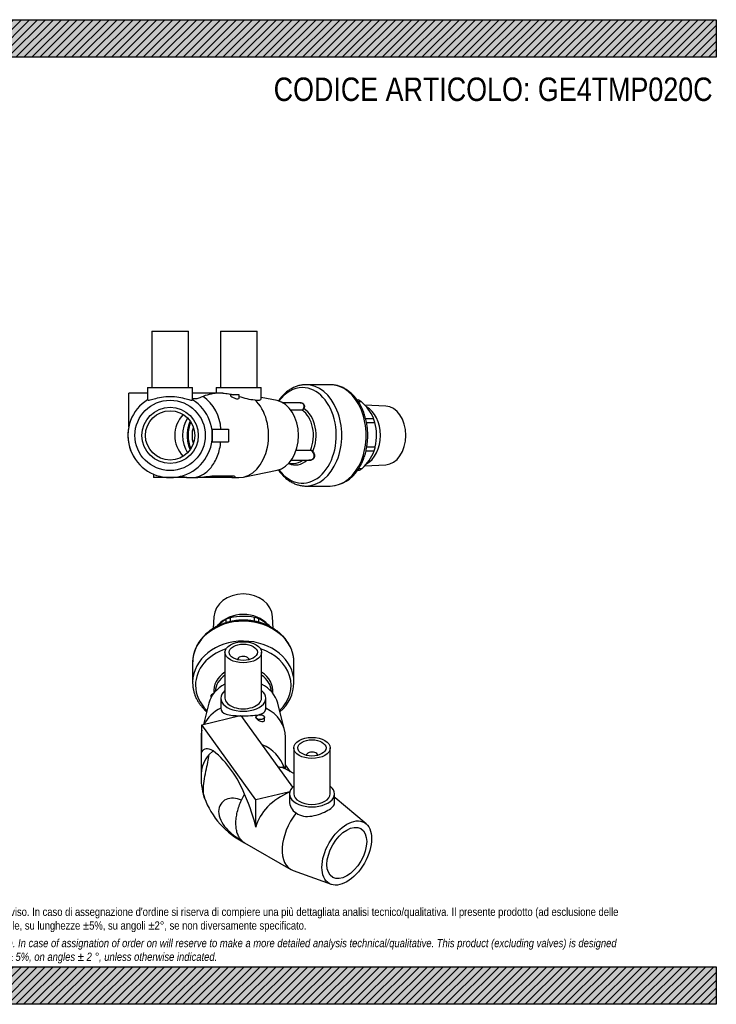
# Model space of a CAD drawing. Header units: millimetres. Extents: x 0 to 495, y 0 to 350.
# Tile 2 of 2: x 247 to 495, y 0 to 350. Entities that reach past the tile are written whole.
import ezdxf

# ---------------------------------------------------------------- set-up
doc = ezdxf.new("R2010")
doc.units = ezdxf.units.MM
doc.header["$LTSCALE"] = 1.666667
for name, color, linetype in [('Default', 7, 'Continuous'), ('GE4P020C', 7, 'Continuous'), ('IOM020C', 7, 'Continuous'), ('PARTE_PE_020', 7, 'Continuous')]:
    doc.layers.add(name, color=color, linetype=linetype)

# ---------------------------------------------------------------- blocks, each defined once
blk = doc.blocks.new('SE1')
at = {"layer": 'GE4P020C', "color": 7, "linetype": 'Continuous'}
for p, q in [((320.44, 125.14), (320.44, 108.81)), ((324.94, 122.53), (324.94, 122.49)), ((328.94, 122.49), (328.94, 122.53)), ((333.44, 108.81), (333.44, 125.14)), ((318.94, 108.81), (318.94, 105.29)), ((334.94, 105.29), (334.94, 108.81)), ((314.7, 107.1), (312.78, 99.49)), ((341.63, 97.4), (339.18, 107.1)), ((312.25, 99.37), (325.79, 102.61)), ((326.18, 102.58), (326.94, 101.52)), ((326.94, 101.52), (344.41, 77.18)), ((331.44, 102.07), (331.44, 101.99)), ((334.44, 100.93), (334.44, 102.07)), ((331.38, 72.7), (312.25, 99.37)), ((312.25, 89.58), (312.25, 99.37)), ((311.94, 94.93), (311.94, 81.53)), ((341.94, 85.12), (341.94, 94.93)), ((344.84, 91.14), (344.84, 74.81)), ((357.84, 74.81), (357.84, 91.14)), ((314.74, 88.63), (316.29, 90.11)), ((349.34, 88.52), (349.34, 88.49)), ((353.34, 88.49), (353.34, 88.52)), ((341.94, 85.12), (341.77, 85.08)), ((341.77, 85.08), (341.77, 83.76)), ((343.72, 82.65), (341.94, 85.12)), ((344.84, 82), (342.05, 83.61)), ((344.41, 77.18), (344.43, 77.14)), ((326.26, 72.56), (327.34, 74.71)), ((343.45, 75.58), (331.38, 72.7)), ((343.34, 74.81), (343.34, 72.27)), ((359.34, 71.55), (359.34, 74.81)), ((331.38, 62.91), (331.38, 72.7)), ((370.56, 64.19), (359.56, 73.41)), ((327.37, 57.44), (343.84, 47.94)), ((344.63, 47.57), (358.12, 42.65))]:
    blk.add_line(p, q, dxfattribs=at)
for centre, radius, start, end in [((328.98, 80), 13.14, 17.2345, 69.2295), ((322.41, 81.5), 10.47, 137.1209, 176.5309), ((292.27, 61.22), 37.57, 21.0453, 50.269), ((334.76, 80.72), 22.84, 176.4485, 198.4959), ((340.34, 83.36), 28.98, 199.9309, 243.4631), ((348.33, 72.25), 4.99, 179.7899, 237.9627)]:
    blk.add_arc(centre, radius, start, end, dxfattribs=at)
for centre, major_axis in [((326.94, 125.14), (-6.5, 0)), ((326.94, 125.14), (-5, 0)), ((332.94, 102.07), (1.5, 0)), ((351.34, 91.14), (6.5, 0)), ((351.34, 91.14), (5, 0)), ((363.71, 53.78), (6.25, 10.83)), ((363.71, 53.78), (-5, -8.66))]:
    blk.add_ellipse(centre, major_axis=major_axis, ratio=0.57735, dxfattribs=at)
for centre, major_axis, ratio, start_param, end_param in [((326.94, 122.53), (-2, 0), 0.57735, 3.112863, 6.283185), ((326.94, 122.53), (-2, 0), 0.57735, 0, 0.02873), ((326.94, 105.03), (12.5, 0), 0.816497, 2.117647, 2.938162), ((326.94, 105.03), (12.5, 0), 0.816497, 0.203431, 1.023945), ((326.94, 108.81), (-8, 0), 0.57735, 0, 3.763961), ((326.94, 108.81), (-8, 0), 0.57735, 5.660817, 6.283185), ((326.94, 108.81), (-6.5, 0), 0.57735, 0, 3.141593), ((326.94, 94.93), (-15, 0), 0.816497, -1.00826, -0.387762), ((326.94, 94.93), (-15, 0), 0.816497, 3.141593, 4.149853), ((326.94, 107.18), (-8, 0), 0.57735, 1.426463, 1.475488), ((326.94, 94.93), (-15, 0), 0.816497, -0.203431, 0), ((326.94, 66.64), (13.86, -24), 0.239146, 2.7531, 3.331658), ((351.34, 88.52), (2, 0), 0.57735, 0, 3.170323), ((351.34, 88.52), (2, 0), 0.57735, 6.254455, 6.283185), ((351.34, 74.81), (8, 0), 0.57735, 2.519224, 6.283185), ((351.34, 74.81), (8, 0), 0.57735, 0, 0.622368), ((316.69, 80.93), (13.86, -24), 0.239146, 0.595333, 1.173891), ((346.08, 63.96), (13.86, 8), 0.717439, 1.357624, 2.54626), ((351.34, 74.81), (6.5, 0), 0.57735, 3.141593, 6.283185), ((351.34, 60.93), (7.5, 12.99), 0.57735, -6.384373, -6.352294), ((351.34, 60.93), (7.5, 12.99), 0.57735, 1.347934, 3.24278)]:
    blk.add_ellipse(centre, major_axis=major_axis, ratio=ratio, start_param=start_param, end_param=end_param, dxfattribs=at)
for points, knots in [([(318.94, 105.29), (318.94, 104.15), (319.68, 103.48), (321.51, 102.92), (322.26, 102.8), (323.91, 102.64), (324.84, 102.59), (325.79, 102.57)], [0, 0, 0, 0, 0.5, 0.5, 0.75, 0.75, 1, 1, 1, 1]), ([(326.18, 102.56), (327.3, 102.55), (328.45, 102.56), (330.58, 102.68), (331.54, 102.78), (333.14, 103.12), (333.79, 103.37), (334.69, 104.11), (334.94, 104.63), (334.94, 105.29)], [0, 0, 0, 0, 0.25, 0.25, 0.5, 0.5, 0.75, 0.75, 1, 1, 1, 1]), ([(331.44, 101.99), (331.44, 101.99), (331.44, 101.98), (331.45, 101.73), (331.64, 101.45), (332.24, 100.97), (332.63, 100.77), (333.38, 100.52), (333.75, 100.46), (334.27, 100.55), (334.44, 100.69), (334.44, 100.92)], [0.1204752, 0.1204752, 0.1204752, 0.1204752, 0.125, 0.125, 0.25, 0.25, 0.375, 0.375, 0.5, 0.5, 0.6210981, 0.6210981, 0.6210981, 0.6210981]), ([(313.09, 73.46), (313.08, 73.51), (313.06, 73.57), (312.88, 74.22), (312.78, 75.05), (312.78, 77), (312.87, 78.13), (313.2, 80.49), (313.44, 81.7), (313.9, 83.98), (314.13, 85.07), (314.5, 87.01), (314.64, 87.88), (314.74, 88.63)], [0.3623758, 0.3623758, 0.3623758, 0.3623758, 0.375, 0.375, 0.5, 0.5, 0.625, 0.625, 0.75, 0.75, 0.875, 0.875, 1, 1, 1, 1]), ([(341.95, 83.67), (341.8, 83.74), (341.66, 83.81), (341.33, 83.95), (341.16, 84.01), (340.47, 84.21), (339.92, 84.28), (339.35, 84.27)], [0.6308652, 0.6308652, 0.6308652, 0.6308652, 0.6875, 0.6875, 0.75, 0.75, 0.9305891, 0.9305891, 0.9305891, 0.9305891]), ([(341.95, 83.67), (341.87, 83.7), (341.74, 83.77), (341.62, 83.84), (341.48, 83.91), (341.27, 84.03), (341.04, 84.18), (340.86, 84.31), (340.8, 84.36), (340.8, 84.37), (340.8, 84.37)], [0, 0, 0, 0, 0.028704, 0.0610215, 0.0918157, 0.1211275, 0.2242523, 0.3064029, 0.3693262, 0.3851959, 0.3851959, 0.3851959, 0.3851959]), ([(326.26, 72.56), (325.35, 72.95), (324.42, 73.2), (322.57, 73.32), (321.66, 73.18), (320.08, 72.47), (319.39, 71.89), (318.45, 70.41), (318.19, 69.49), (318.19, 67.54), (318.44, 66.49), (319.38, 64.44), (320.06, 63.45), (321.65, 61.66), (322.56, 60.84), (324.4, 59.43), (325.35, 58.83), (326.26, 58.32)], [0, 0, 0, 0, 0.125, 0.125, 0.25, 0.25, 0.375, 0.375, 0.5, 0.5, 0.625, 0.625, 0.75, 0.75, 0.875, 0.875, 1, 1, 1, 1]), ([(326.26, 58.32), (325.95, 58.64), (325.67, 59.03), (325.19, 59.87), (324.98, 60.33), (324.74, 61.09), (324.66, 61.35), (324.54, 61.89), (324.49, 62.18), (324.36, 63.04), (324.32, 63.64), (324.32, 64.59), (324.33, 64.91), (324.37, 65.57), (324.4, 65.91), (324.53, 66.93), (324.65, 67.62), (324.98, 69.01), (325.19, 69.72), (325.67, 71.15), (325.95, 71.86), (326.26, 72.56)], [0, 0, 0, 0, 0.125, 0.125, 0.25, 0.25, 0.3125, 0.3125, 0.375, 0.375, 0.5, 0.5, 0.5625, 0.5625, 0.625, 0.625, 0.75, 0.75, 0.875, 0.875, 1, 1, 1, 1]), ([(345.68, 68.02), (346.42, 67.45), (347.32, 67.07), (349.27, 66.73), (350.31, 66.77), (352.38, 67.1), (353.42, 67.4), (355.35, 68.12), (356.24, 68.54), (357.75, 69.41), (358.34, 69.85), (359.13, 70.7), (359.33, 71.12), (359.34, 71.55), (359.34, 71.55), (359.34, 71.55)], [0, 0, 0, 0, 0.125, 0.125, 0.25, 0.25, 0.375, 0.375, 0.5, 0.5, 0.625, 0.625, 0.75, 0.75, 0.7503931, 0.7503931, 0.7503931, 0.7503931]), ([(327.37, 57.44), (327.26, 57.51), (327.15, 57.58), (326.76, 57.85), (326.5, 58.07), (326.26, 58.32)], [0.8263523, 0.8263523, 0.8263523, 0.8263523, 0.875, 0.875, 1, 1, 1, 1])]:
    blk.add_open_spline(points, degree=3, knots=knots, dxfattribs=at)
at = {"layer": 'IOM020C', "color": 7, "linetype": 'Continuous'}
for p, q in [((316.51, 137.74), (316.29, 133.63)), ((320.88, 135.67), (320.88, 136.85)), ((322.35, 136.05), (322.35, 137.38)), ((330.96, 136.16), (330.96, 137.54)), ((332.47, 135.82), (332.47, 137.07)), ((337.59, 133.63), (337.37, 137.74))]:
    blk.add_line(p, q, dxfattribs=at)
for centre, radius, start, end in [((333.85, 115.65), 24.86, 121.4634, 131.536), ((327.07, 115.34), 22.54, 80.0597, 102.0659), ((321.41, 116.49), 23.36, 49.4472, 61.7627)]:
    blk.add_arc(centre, radius, start, end, dxfattribs=at)
for centre, major_axis, start_param, end_param in [((326.94, 137.36), (10.44, 0), 0.044211, 3.097382), ((326.94, 129.74), (-10.85, 0), 3.763039, 5.670167), ((326.94, 127.26), (-13.22, 0), 5.066662, 5.188949), ((326.94, 127.26), (13.22, 0), 1.139671, 1.261958)]:
    blk.add_ellipse(centre, major_axis=major_axis, ratio=0.816497, start_param=start_param, end_param=end_param, dxfattribs=at)
at = {"layer": 'PARTE_PE_020', "color": 7, "linetype": 'Continuous'}
for p, q in [((308.94, 121.49), (308.94, 114.41)), ((344.94, 114.41), (344.94, 121.49)), ((315.54, 109.42), (315.54, 109.21))]:
    blk.add_line(p, q, dxfattribs=at)
blk.add_arc((331.06, 114.63), 13.87, 309.9613, 358.8215, dxfattribs=at)
for centre, major_axis, start_param, end_param in [((326.94, 121.49), (-18, 0), 3.141593, 6.269567), ((326.94, 114.41), (-18, 0), 3.141593, 6.269567), ((326.94, 113.4), (-16.98, 0), 5.084335, 6.283185), ((326.94, 113.4), (-16.98, 0), 2.43563, 4.340443), ((326.94, 121.49), (-18, 0), 6.269567, 6.283185), ((326.94, 111.31), (10.51, 0), 2.237517, 3.224161), ((326.94, 110.81), (10, 0), 2.278381, 3.097384), ((326.94, 111.31), (-10.51, 0), 3.059025, 4.045668), ((326.94, 110.81), (-10, 0), 3.185801, 4.004804), ((326.94, 114.41), (-18, 0), 6.269567, 6.283185), ((326.94, 113.4), (-16.98, 0), 0, 0.705962), ((326.94, 114.41), (-18, 0), 3.137392, 3.141593)]:
    blk.add_ellipse(centre, major_axis=major_axis, ratio=0.816497, start_param=start_param, end_param=end_param, dxfattribs=at)
for points, knots in [([(344.93, 121.42), (344.93, 121.71), (344.93, 122.32), (344.82, 123.38), (344.59, 124.52), (344.26, 125.66), (343.82, 126.77), (343.29, 127.84), (342.65, 128.88), (341.92, 129.88), (341.1, 130.82), (340.2, 131.71), (339.21, 132.54), (338.15, 133.3), (337.02, 133.99), (335.83, 134.61), (334.59, 135.15), (333.3, 135.6), (331.97, 135.97), (330.61, 136.25), (329.23, 136.45), (327.83, 136.55), (326.43, 136.56), (325.04, 136.48), (323.65, 136.31), (322.28, 136.06), (320.94, 135.71), (319.64, 135.28), (318.37, 134.76), (317.16, 134.16), (316.01, 133.49), (314.93, 132.74), (313.92, 131.92), (312.98, 131.04), (312.14, 130.09), (311.38, 129.1), (310.72, 128.06), (310.16, 126.98), (309.7, 125.87), (309.34, 124.73), (309.1, 123.58), (308.97, 122.54), (308.96, 121.96), (308.96, 121.7)], [0, 0, 0, 0, 0.016348, 0.040707, 0.065067, 0.08945, 0.113875, 0.138359, 0.16291, 0.187536, 0.212237, 0.237008, 0.261843, 0.286734, 0.31167, 0.336644, 0.361646, 0.386669, 0.411709, 0.43676, 0.461819, 0.486886, 0.51196, 0.537038, 0.562122, 0.58721, 0.612303, 0.637397, 0.66249, 0.687578, 0.712655, 0.737714, 0.762744, 0.787735, 0.812677, 0.837556, 0.862364, 0.887092, 0.911738, 0.936303, 0.960793, 0.985223, 1, 1, 1, 1]), ([(308.96, 114.62), (308.95, 114.45), (308.93, 113.94), (309.01, 112.99), (309.19, 111.84), (309.48, 110.69), (309.87, 109.57), (310.37, 108.48), (310.96, 107.43), (311.66, 106.42), (312.44, 105.45), (313.2, 104.65), (313.71, 104.18), (313.91, 104.01)], [0, 0, 0, 0, 0.0126092, 0.0445789, 0.0765406, 0.1085211, 0.1405475, 0.1726423, 0.2048223, 0.2370975, 0.269471, 0.3019399, 0.322316, 0.322316, 0.322316, 0.322316]), ([(315.52, 109.21), (315.51, 109.24), (315.5, 109.27), (315.48, 109.4), (315.48, 109.49), (315.49, 109.66), (315.51, 109.74), (315.56, 109.89), (315.6, 109.96), (315.68, 110.09), (315.73, 110.15), (315.85, 110.26), (315.92, 110.31), (316.13, 110.44), (316.29, 110.49), (316.47, 110.52)], [0.5402687, 0.5402687, 0.5402687, 0.5402687, 0.5625, 0.5625, 0.625, 0.625, 0.6875, 0.6875, 0.75, 0.75, 0.8125, 0.8125, 0.875, 0.875, 1, 1, 1, 1]), ([(316.31, 110.37), (316.21, 110.34), (316.11, 110.3), (315.88, 110.17), (315.77, 110.07), (315.64, 109.88), (315.61, 109.81), (315.56, 109.67), (315.55, 109.59), (315.54, 109.48), (315.54, 109.45), (315.54, 109.42)], [0.0410875, 0.0410875, 0.0410875, 0.0410875, 0.125, 0.125, 0.25, 0.25, 0.3125, 0.3125, 0.375, 0.375, 0.3964391, 0.3964391, 0.3964391, 0.3964391])]:
    blk.add_open_spline(points, degree=3, knots=knots, dxfattribs=at)
blk = doc.blocks.new('SE3')
at = {"layer": 'GE4P020C', "color": 7, "linetype": 'Continuous'}
for p, q in [((294.44, 239.23), (307.44, 239.23)), ((294.44, 239.23), (294.44, 219.23)), ((307.44, 219.23), (307.44, 239.23)), ((318.83, 239.23), (331.83, 239.23)), ((318.83, 239.23), (318.83, 219.23)), ((331.83, 219.23), (331.83, 239.23)), ((286.25, 205.25), (286.25, 217.23)), ((292.94, 217.23), (286.25, 217.23)), ((292.94, 219.23), (308.94, 219.23)), ((292.94, 219.23), (292.94, 214.92)), ((308.94, 214.92), (308.94, 219.23)), ((318.4, 217.23), (308.94, 217.23)), ((317.33, 219.23), (333.33, 219.23)), ((317.33, 219.23), (317.33, 217.23)), ((319.69, 217.23), (318.4, 217.23)), ((333.33, 215.25), (333.33, 219.23)), ((325.42, 216.63), (322.42, 216.63)), ((322.42, 216.63), (322.42, 216.39)), ((325.42, 215.47), (325.42, 216.63)), ((338.97, 214.6), (333.33, 215.75)), ((315.77, 204.48), (315.94, 204.48)), ((315.94, 204.48), (315.94, 202.23)), ((315.94, 204.48), (321.68, 204.48)), ((321.68, 204.48), (321.68, 202.23)), ((315.77, 199.98), (315.94, 199.98)), ((315.94, 202.23), (315.94, 199.98)), ((315.94, 199.98), (321.68, 199.98)), ((321.68, 202.23), (321.68, 199.98)), ((326.85, 187.38), (338.97, 189.86)), ((295.03, 188.44), (295.03, 187.23)), ((296.94, 187.23), (295.03, 187.23)), ((296.94, 187.77), (296.94, 187.23)), ((300.94, 187.23), (296.94, 187.23)), ((304.94, 187.23), (300.94, 187.23)), ((304.94, 187.77), (304.94, 187.23)), ((306.55, 187.23), (304.94, 187.23)), ((306.55, 187.3), (306.55, 187.23)), ((306.85, 187.23), (306.55, 187.23)), ((306.71, 187.23), (308.72, 187.23)), ((306.85, 187.23), (306.85, 187.25)), ((308.72, 187.23), (310.13, 187.23)), ((315.79, 187.23), (310.13, 187.23)), ((322.86, 187.77), (315.79, 187.77)), ((315.79, 187.77), (315.79, 187.23)), ((322.86, 187.23), (315.79, 187.23)), ((322.86, 187.77), (322.86, 187.23)), ((322.86, 187.23), (324.03, 187.23)), ((324.03, 187.23), (324.03, 187.5)), ((324.03, 187.23), (325.33, 187.23))]:
    blk.add_line(p, q, dxfattribs=at)
for radius in [12.5, 10, 8.75]:
    blk.add_circle((300.94, 202.23), radius, dxfattribs=at)
for centre, radius, start, end in [((318.4, 202.23), 15, 90, 112.4447), ((300.94, 202.23), 15, 122.231, 57.769), ((303.79, 203.76), 15.2, 2.6996, 54.2086), ((313.55, 202.23), 10.94, 137.124, 222.876), ((300.92, 202.23), 15, 167.9464, 214.8829), ((307.24, 202.23), 20.45, 204.7494, 205.2472), ((304.63, 159.9), 27.47, 86.0061, 89.3649), ((162.22, 1757.36), 1577.08, 275.38146, 275.58792)]:
    blk.add_arc(centre, radius, start, end, dxfattribs=at)
for centre, major_axis, start_param, end_param in [((325.33, 202.23), (0, 15), 3.141593, 5.720649), ((337.71, 202.23), (0, 12.5), 3.28494, 6.139838), ((311.55, 202.23), (0, -8.75), 3.931205, 5.493573)]:
    blk.add_ellipse(centre, major_axis=major_axis, ratio=0.707107, start_param=start_param, end_param=end_param, dxfattribs=at)
for points, knots in [([(319.68, 217.23), (320.3, 217.23), (321.02, 217.15), (322.34, 216.91), (322.9, 216.78), (323.47, 216.63)], [0.0565111, 0.0565111, 0.0565111, 0.0565111, 0.25, 0.25, 0.3836627, 0.3836627, 0.3836627, 0.3836627]), ([(292.94, 214.92), (292.94, 214.74), (293.15, 214.7), (293.96, 214.86), (294.56, 215.04), (296.02, 215.45), (296.9, 215.67), (298.83, 215.99), (299.87, 216.09), (302, 216.09), (303.05, 215.99), (304.98, 215.67), (305.86, 215.45), (307.32, 215.04), (307.92, 214.86), (308.72, 214.7), (308.94, 214.74), (308.94, 214.92)], [0, 0, 0, 0, 0.125, 0.125, 0.25, 0.25, 0.375, 0.375, 0.5, 0.5, 0.625, 0.625, 0.75, 0.75, 0.875, 0.875, 1, 1, 1, 1]), ([(312.68, 216.09), (312.43, 215.98), (312.18, 215.87), (311.68, 215.66), (311.43, 215.56), (310.93, 215.4), (310.68, 215.33), (310.18, 215.24), (309.92, 215.22), (309.43, 215.22), (309.18, 215.24), (308.94, 215.28)], [0, 0, 0, 0, 0.125, 0.125, 0.25, 0.25, 0.375, 0.375, 0.5, 0.5, 0.6210147, 0.6210147, 0.6210147, 0.6210147]), ([(322.42, 216.39), (322.42, 216.39), (322.42, 216.38), (322.45, 216.27), (322.63, 216.11), (323.18, 215.78), (323.55, 215.6), (324.32, 215.32), (324.73, 215.21), (325.28, 215.23), (325.42, 215.33), (325.42, 215.46)], [0.2413181, 0.2413181, 0.2413181, 0.2413181, 0.25, 0.25, 0.375, 0.375, 0.5, 0.5, 0.625, 0.625, 0.7433017, 0.7433017, 0.7433017, 0.7433017]), ([(325.42, 216.1), (326.36, 215.83), (327.3, 215.55), (329.21, 215.08), (330.18, 214.92), (330.99, 214.92)], [0.5338559, 0.5338559, 0.5338559, 0.5338559, 0.75, 0.75, 1, 1, 1, 1]), ([(330.99, 214.92), (331.72, 214.74), (332.33, 214.7), (333.13, 214.86), (333.33, 215.04), (333.33, 215.25)], [0, 0, 0, 0, 0.125, 0.125, 0.2492996, 0.2492996, 0.2492996, 0.2492996]), ([(308.72, 187.23), (309.94, 187.23), (311.16, 187.54), (313.48, 188.79), (314.54, 189.69), (316.41, 192.02), (317.19, 193.41), (318.39, 196.52), (318.79, 198.22), (318.97, 199.98)], [0, 0, 0, 0, 0.25, 0.25, 0.5, 0.5, 0.75, 0.75, 1, 1, 1, 1]), ([(306.85, 187.25), (306.85, 187.25), (306.85, 187.26), (306.82, 187.28), (306.72, 187.29), (306.55, 187.3)], [0.4112087, 0.4112087, 0.4112087, 0.4112087, 0.5, 0.5, 1, 1, 1, 1]), ([(324.03, 187.5), (324.03, 187.5), (324.03, 187.5), (324.03, 187.64), (323.61, 187.77), (322.86, 187.77)], [0.4998832, 0.4998832, 0.4998832, 0.4998832, 0.5, 0.5, 1, 1, 1, 1])]:
    blk.add_open_spline(points, degree=3, knots=knots, dxfattribs=at)
at = {"layer": 'IOM020C', "color": 7, "linetype": 'Continuous'}
for p, q in [((367.4, 214.82), (367.77, 214.82)), ((367.8, 214.24), (368.84, 214.24)), ((377.54, 212.66), (370.1, 212.99)), ((370.4, 208.29), (373.24, 208.29)), ((370.74, 206.82), (373.7, 206.82)), ((370.54, 196.71), (373.42, 196.71)), ((370.84, 198.21), (373.84, 198.21)), ((367.54, 189.83), (368.18, 189.83)), ((367.98, 190.48), (369.22, 190.48)), ((370.15, 191.47), (377.54, 191.8))]:
    blk.add_line(p, q, dxfattribs=at)
for centre, radius, start, end in [((357.44, 201.21), 17.31, 24.1667, 48.8352), ((355.84, 202.23), 18.44, 347.426, 14.4149), ((358.05, 202.56), 16.45, 312.7622, 339.145), ((356.29, 464.98), 275.41, 272.3366, 272.4737)]:
    blk.add_arc(centre, radius, start, end, dxfattribs=at)
for centre, major_axis, start_param, end_param in [((364.93, 202.23), (0, 13.22), 5.85206, 5.974347), ((367.97, 202.23), (0, -10.85), 0.362069, 2.782864), ((377.31, 202.23), (0, 10.44), 3.172849, 6.251929), ((364.93, 202.23), (0, 13.22), -1.216523, -1.094236), ((364.93, 202.23), (0, -13.22), 1.139671, 1.261958), ((364.93, 202.23), (0, -13.22), 0.354273, 0.47656)]:
    blk.add_ellipse(centre, major_axis=major_axis, ratio=0.707107, start_param=start_param, end_param=end_param, dxfattribs=at)
at = {"layer": 'PARTE_PE_020', "color": 7, "linetype": 'Continuous'}
for p, q in [((357.86, 220.23), (349.2, 220.23)), ((347.49, 213.75), (341.14, 213.75)), ((343.75, 211.35), (347.81, 211.35)), ((347.84, 211.24), (343.83, 211.24)), ((350.8, 196.85), (345.69, 196.85)), ((345.73, 196.97), (350.8, 196.97)), ((344.01, 193.46), (350.66, 193.46)), ((343.01, 192.23), (344.78, 192.23)), ((349.2, 184.23), (357.86, 184.23))]:
    blk.add_line(p, q, dxfattribs=at)
for centre, radius, start, end in [((347.76, 212), 0.654, 273.8705, 343.4092), ((350.72, 195.73), 1.25, 41.616, 86.6562), ((350.75, 195.79), 1.06, 40.4208, 87.2297), ((357.39, 196.26), 12.03, 272.1643, 328.961)]:
    blk.add_arc(centre, radius, start, end, dxfattribs=at)
for centre, major_axis, ratio, start_param, end_param in [((347.96, 202.23), (0, 16.98), 0.707107, 2.372984, 6.283185), ((347.96, 202.23), (0, 16.98), 0.707107, 0, 0.768609), ((349.2, 202.23), (0, -18), 0.707107, 0, 3.142973), ((357.86, 202.23), (0, -18), 0.707107, 0, 3.141593), ((347.88, 211.33), (0, 0.1), 0.707107, 1.370605, 2.693223), ((344.78, 202.23), (0, 10), 0.707107, 4.158996, 5.834815), ((348.46, 211.82), (0.0949, -0.0314), 0.338293, 3.991131, 5.34042), ((345.4, 202.23), (0, 10.51), 0.707107, 4.1424, 5.851412), ((313.67, 202.23), (0, 9), 0.707107, 1.011692, 2.129901), ((313.67, 202.23), (0, -7), 0.707107, 4.277706, 5.147072), ((350.86, 196.92), (0, 0.1), 0.707107, 1.017404, 2.340021), ((351.62, 196.53), (0.0769, 0.0639), 0.005512, 3.795495, 5.144784), ((345.4, 202.23), (0, 10.51), 0.707107, 2.828559, 3.725546), ((344.78, 202.23), (0, 10), 0.707107, 3.146906, 3.643007), ((344.78, 202.23), (0, 10), 0.707107, 3.141593, 3.146906), ((349.2, 202.23), (0, -18), 0.707107, 6.281749, 6.283185), ((357.86, 202.23), (0, -18), 0.707107, 6.281749, 6.283185)]:
    blk.add_ellipse(centre, major_axis=major_axis, ratio=ratio, start_param=start_param, end_param=end_param, dxfattribs=at)
for points, knots in [([(349.18, 220.23), (349, 220.23), (348.64, 220.22), (348.02, 220.17), (347.36, 220.07), (346.69, 219.92), (346.04, 219.73), (345.39, 219.5), (344.76, 219.22), (344.13, 218.9), (343.51, 218.54), (342.91, 218.14), (342.33, 217.69), (341.76, 217.21), (341.21, 216.68), (340.69, 216.12), (340.18, 215.53), (339.76, 214.97), (339.5, 214.62), (339.41, 214.48)], [0, 0, 0, 0, 0.0111116, 0.0265809, 0.0420545, 0.0575482, 0.0730768, 0.0886532, 0.1042879, 0.1199888, 0.1357608, 0.1516057, 0.1675226, 0.183508, 0.1995563, 0.2156605, 0.2318129, 0.2480052, 0.258188, 0.258188, 0.258188, 0.258188]), ([(367.7, 190.06), (367.79, 190.19), (368, 190.52), (368.37, 191.13), (368.77, 191.85), (369.14, 192.61), (369.48, 193.39), (369.79, 194.19), (370.08, 195.01), (370.33, 195.85), (370.55, 196.71), (370.73, 197.58), (370.89, 198.46), (371.01, 199.35), (371.1, 200.24), (371.16, 201.15), (371.18, 202.05), (371.17, 202.95), (371.13, 203.86), (371.05, 204.76), (370.94, 205.65), (370.8, 206.53), (370.62, 207.41), (370.42, 208.27), (370.18, 209.12), (369.91, 209.95), (369.61, 210.76), (369.28, 211.55), (368.92, 212.32), (368.53, 213.06), (368.11, 213.78), (367.67, 214.46), (367.19, 215.12), (366.7, 215.74), (366.18, 216.33), (365.64, 216.88), (365.08, 217.4), (364.5, 217.87), (363.9, 218.31), (363.28, 218.7), (362.66, 219.05), (362.02, 219.35), (361.37, 219.61), (360.71, 219.83), (360.04, 220), (359.37, 220.12), (358.71, 220.2), (358.18, 220.23), (357.91, 220.23), (357.84, 220.23)], [0, 0, 0, 0, 0.011961, 0.033914, 0.055875, 0.07785, 0.099833, 0.12182, 0.143805, 0.165788, 0.187767, 0.209741, 0.23171, 0.253675, 0.275637, 0.297596, 0.319556, 0.341516, 0.363478, 0.385444, 0.407415, 0.429393, 0.45138, 0.473375, 0.49538, 0.517396, 0.539421, 0.561456, 0.583497, 0.605543, 0.627588, 0.649626, 0.67165, 0.693651, 0.715619, 0.737544, 0.759412, 0.781212, 0.802931, 0.82456, 0.84609, 0.867516, 0.888837, 0.910056, 0.931179, 0.952218, 0.973188, 0.994108, 1, 1, 1, 1]), ([(347.18, 213.75), (347.44, 213.82), (347.7, 213.82), (348.24, 213.63), (348.48, 213.35), (348.68, 212.63), (348.65, 212.2), (348.51, 211.78)], [0.3327362, 0.3327362, 0.3327362, 0.3327362, 0.5, 0.5, 0.75, 0.75, 1, 1, 1, 1]), ([(348.18, 213.49), (348.08, 213.58), (347.97, 213.65), (347.73, 213.73), (347.61, 213.75), (347.49, 213.75)], [0.3980784, 0.3980784, 0.3980784, 0.3980784, 0.5, 0.5, 0.5888651, 0.5888651, 0.5888651, 0.5888651]), ([(348.51, 211.78), (348.45, 211.61), (348.35, 211.48), (348.17, 211.34), (348.1, 211.3), (347.97, 211.25), (347.91, 211.24), (347.84, 211.24)], [0, 0, 0, 0, 0.5, 0.5, 0.75, 0.75, 1, 1, 1, 1]), ([(348.39, 211.82), (348.53, 212.22), (348.56, 212.63), (348.42, 213.18), (348.32, 213.35), (348.18, 213.49)], [0, 0, 0, 0, 0.25, 0.25, 0.3980784, 0.3980784, 0.3980784, 0.3980784]), ([(308.03, 207.33), (307.99, 207.25), (307.87, 206.96), (307.69, 206.47), (307.5, 205.85), (307.34, 205.21), (307.2, 204.56), (307.11, 203.9), (307.04, 203.23), (307.01, 202.56), (307.01, 201.88), (307.04, 201.21), (307.11, 200.54), (307.21, 199.88), (307.34, 199.23), (307.5, 198.59), (307.7, 197.97), (307.88, 197.49), (307.99, 197.22), (308.03, 197.14)], [0.0908646, 0.0908646, 0.0908646, 0.0908646, 0.1042132, 0.1336569, 0.1630994, 0.192537, 0.2219681, 0.2513931, 0.2808135, 0.3102318, 0.339651, 0.3690747, 0.3985051, 0.4279458, 0.4574, 0.4868701, 0.516358, 0.5458638, 0.5573803, 0.5573803, 0.5573803, 0.5573803]), ([(351.65, 196.56), (351.96, 196.19), (352.17, 195.75), (352.3, 194.84), (352.21, 194.38), (351.75, 193.7), (351.38, 193.48), (350.73, 193.38), (350.48, 193.4), (350.24, 193.45)], [0, 0, 0, 0, 0.25, 0.25, 0.5, 0.5, 0.75, 0.75, 0.8926279, 0.8926279, 0.8926279, 0.8926279]), ([(351.71, 193.86), (351.78, 193.92), (351.84, 194), (352.12, 194.4), (352.2, 194.84), (352.06, 195.71), (351.86, 196.13), (351.56, 196.48)], [0.4382072, 0.4382072, 0.4382072, 0.4382072, 0.5, 0.5, 0.75, 0.75, 1, 1, 1, 1]), ([(350.66, 193.46), (350.74, 193.46), (350.83, 193.47), (351.21, 193.52), (351.49, 193.65), (351.71, 193.86)], [0.1972725, 0.1972725, 0.1972725, 0.1972725, 0.25, 0.25, 0.4382072, 0.4382072, 0.4382072, 0.4382072]), ([(339.42, 189.97), (339.52, 189.82), (339.78, 189.45), (340.21, 188.89), (340.72, 188.29), (341.26, 187.73), (341.82, 187.21), (342.39, 186.72), (342.99, 186.27), (343.59, 185.87), (344.22, 185.51), (344.86, 185.19), (345.5, 184.92), (346.16, 184.69), (346.82, 184.51), (347.49, 184.37), (348.16, 184.28), (348.73, 184.23), (349.05, 184.23), (349.17, 184.24)], [0.7421699, 0.7421699, 0.7421699, 0.7421699, 0.7529627, 0.769269, 0.7855532, 0.8018072, 0.8180223, 0.8341892, 0.8502992, 0.866344, 0.8823172, 0.8982141, 0.914033, 0.929775, 0.9454446, 0.9610493, 0.9765997, 0.9921084, 1, 1, 1, 1])]:
    blk.add_open_spline(points, degree=3, knots=knots, dxfattribs=at)

msp = doc.modelspace()

# ---------------------------------------------------------------- hatches: boundary and pattern name
at = {"layer": 'Default', "linetype": 'Continuous'}
h = msp.add_hatch(dxfattribs=at)
h.set_pattern_fill('LINE', scale=0.62992, angle=45, style=0)
h.paths.add_polyline_path([(495, 336.667), (495, 350), (0, 350), (0, 336.667)])
for points in [[(495, 336.667), (495, 350), (0, 350), (0, 336.667)], [(495, 0), (495, 13.333), (0, 13.333), (0, 0)]]:
    msp.add_hatch(color=7, dxfattribs=at).paths.add_polyline_path(points)
h = msp.add_hatch(dxfattribs=at)
h.set_pattern_fill('LINE', scale=0.62992, angle=45, style=0)
h.paths.add_polyline_path([(495, 0), (495, 13.333), (0, 13.333), (0, 0)])

# ---------------------------------------------------------------- linework, layer by layer
at = {"layer": 'Default', "color": 7, "linetype": 'Continuous'}
for p, q in [((0, 350), (495, 350)), ((495, 350), (495, 336.667)), ((495, 336.667), (0, 336.667)), ((0, 13.333), (495, 13.333)), ((495, 13.333), (495, 0)), ((495, 0), (0, 0))]:
    msp.add_line(p, q, dxfattribs=at)

# ---------------------------------------------------------------- block references
at = {"layer": 'Default'}
for name in ['SE3', 'SE1']:
    msp.add_blockref(name, (0, 0), dxfattribs=at)

# ---------------------------------------------------------------- texts
at = {"layer": 'Default', "attachment_point": 1}
for s, insert, char_height, width in [('{\\fArial Narrow|b0||i0||c0|p34;\\C7;\\H8.333333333;\\W1.;CODICE ARTICOLO: GE4TMP020C}', (337.737, 329.434), 8.33333, 156.71854), ("{\\fArial Narrow|b0||i0||c0|p34;\\C7;\\H2.916666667;\\W1.;PLASTITALIA si riserva il diritto di revisionare la presente specifica, mantenendo la conformità alle prescrizioni del prodotto, senza alcun preavviso. In caso di assegnazione d'ordine si riserva di compiere una più dettagliata analisi tecnico/qualitativa. Il presente prodotto (ad esclusione delle \\P}{\\fArial Narrow|b0||i0||c0|p34;\\C7;\\H2.916666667;\\W1.;valvole) è progettato per applicazioni non previste dalla direttiva 2014/68/EU. Tolleranza su diametri e spessori come da normative se applicabile, su lunghezze ±5%, su angoli ±2°, se non diversamente specificato.\\P}{\\fArial Narrow|b0||i0||c0|p34;\\C7;\\H0.8333333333;\\W1.;   \\P}{\\fArial Narrow|b0||i1||c0|p34;\\C7;\\H2.916666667;\\W1.;PLASTITALIA on reserves the right to revise this specification, maintaining the conformity to the requirements of the product, without any notice. In case of assignation of order on will reserve to make a more detailed analysis technical/qualitative. This product (excluding valves) is designed \\P}{\\fArial Narrow|b0||i1||c0|p34;\\C7;\\H2.916666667;\\W1.;for applications not covered by Directive 2014/68 / EU. The tolerance on diameters and thicknesses as the standards if applicable, on lengths ± 5%, on angles ± 2 °, unless otherwise indicated.\\P}", (33.333, 34.337), 2.916667, 428.33333)]:
    msp.add_mtext(s, dxfattribs=dict(at, insert=insert, char_height=char_height, width=width))

doc.saveas('drawing.dxf')
